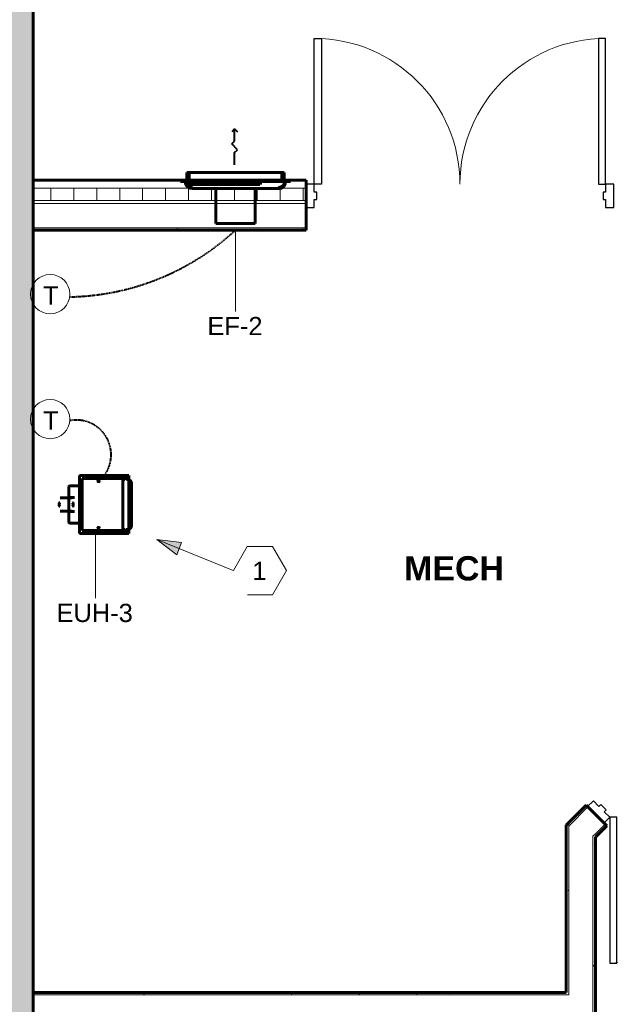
# Model space of a CAD drawing. Header units: inches. Extents: x -703 to 1762, y -443 to 551.
# Tile 9 of 15: x -166 to -20, y 91 to 334. Entities that reach past the tile are written whole.
import ezdxf

# ---------------------------------------------------------------- set-up
doc = ezdxf.new("R2010")
doc.units = ezdxf.units.IN
doc.header["$MEASUREMENT"] = 0
doc.linetypes.add('Hidden 1_16_', pattern=[0.09375, 0.0625, -0.03125])
for name, color, linetype, lineweight in [('A-ANNO-NOTE', 131, 'Continuous', 9), ('A-AREA-IDEN', 2, 'Continuous', 9), ('A-DETL', 90, 'Continuous', 9), ('A-DOOR', 31, 'Continuous', 18), ('A-DOOR-FRAM', 31, 'Continuous', 30), ('A-WALL', 113, 'Continuous', 18), ('A-WALL-PATT', 111, 'Continuous', 60), ('I-WALL', 2, 'Continuous', 18), ('L-SITE-WALL', 31, 'Continuous', 18), ('M-EQPM', 50, 'Continuous', 60), ('M-EQPM-IDEN', 50, 'Continuous', 9)]:
    doc.layers.add(name, color=color, linetype=linetype, lineweight=lineweight)
doc.styles.add('Arial', font='arial.ttf', dxfattribs={"height": 4.5})
doc.styles.add('Arial_B', font='arialbd.ttf', dxfattribs={"height": 6})
pattern_1 = [(0, (0, 0), (15.36, 3.84), [0.634, -10.886, 0.634, -10.886, -61.44]), (0, (0, 0), (15.36, 3.84), [-23.04, 0.634, -22.406, 0.634, -10.886, -26.88]), (0, (0, 0), (15.36, 3.84), [-57.6, 0.634, -7.046, 0.634, -18.566]), (120, (5.76, 1.92), (-11.005538, 11.38215), [0.634, -10.886, 0.634, -10.886, -61.44]), (120, (5.76, 1.92), (-11.005538, 11.38215), [-23.04, 0.634, -22.406, 0.634, -10.886, -26.88]), (120, (5.76, 1.92), (-11.005538, 11.38215), [-57.6, 0.634, -7.046, 0.634, -18.566]), (240, (7.68, 9.6), (-4.354462, -15.22215), [0.634, -10.886, 0.634, -10.886, -61.44]), (240, (7.68, 9.6), (-4.354462, -15.22215), [-23.04, 0.634, -22.406, 0.634, -10.886, -26.88]), (240, (7.68, 9.6), (-4.354462, -15.22215), [-57.6, 0.634, -7.046, 0.634, -18.566])]

# ---------------------------------------------------------------- blocks, each defined once
blk = doc.blocks.new('Door-Passage-Single-Flush - 36_ x 84_-579968-01_All_Mech_WORK')
at = {"layer": 'A-DOOR', "color": 50, "lineweight": 30}
for p, q in [((42.22, 29.57), (16.76, 4.11)), ((43.46, 28.33), (42.22, 29.57)), ((18, 2.87), (43.46, 28.33)), ((16.76, 4.11), (18, 2.87))]:
    blk.add_line(p, q, dxfattribs=at)
at = {"layer": 'A-DOOR', "color": 7, "lineweight": 9}
blk.add_arc((18, 2.87), 36, 45, 180, dxfattribs=at)
at = {"layer": 'A-DOOR-FRAM', "color": 50}
for p, q in [((-18, 2.87), (-20, 2.87)), ((-20, 2.87), (-20, -2.88)), ((-18, 0.94), (-18, 2.87)), ((18, 2.87), (18, 0.94)), ((20, 2.87), (18, 2.87)), ((20, -2.88), (20, 2.87)), ((-17.38, 0.94), (-18, 0.94)), ((-17.38, -0.94), (-17.38, 0.94)), ((18, 0.94), (17.37, 0.94)), ((17.37, 0.94), (17.37, -0.94)), ((-18, -2.88), (-18, -0.94)), ((-18, -0.94), (-17.38, -0.94)), ((17.37, -0.94), (18, -0.94)), ((18, -0.94), (18, -2.88)), ((-20, -2.88), (-18, -2.88)), ((18, -2.88), (20, -2.88))]:
    blk.add_line(p, q, dxfattribs=at)
blk = doc.blocks.new('Door-Exterior-Double - 72_ x 84_-481738-01_All_Mech_WORK')
at = {"layer": 'A-DOOR', "color": 50, "lineweight": 30}
for p, q in [((-36, 5.4375), (-36, 41.4375)), ((-36, 41.4375), (-34.25, 41.4375)), ((-34.25, 41.4375), (-34.25, 5.4375)), ((36, 41.4375), (34.25, 41.4375)), ((34.25, 41.4375), (34.25, 5.4375)), ((36, 5.4375), (36, 41.4375)), ((-34.25, 5.4375), (-36, 5.4375)), ((34.25, 5.4375), (36, 5.4375))]:
    blk.add_line(p, q, dxfattribs=at)
at = {"layer": 'A-DOOR', "color": 7, "lineweight": 9}
for centre, start, end in [((-36, 5.4375), 0, 90), ((36, 5.4375), 90, 180)]:
    blk.add_arc(centre, 36, start, end, dxfattribs=at)
at = {"layer": 'A-DOOR-FRAM', "color": 50}
for p, q in [((-36, 5.4375), (-38, 5.4375)), ((-38, 5.4375), (-38, -0.3125)), ((-36, 3.5), (-36, 5.4375)), ((36, 5.4375), (36, 3.5)), ((38, 5.4375), (36, 5.4375)), ((38, -0.3125), (38, 5.4375)), ((-35.375, 3.5), (-36, 3.5)), ((-35.375, 1.625), (-35.375, 3.5)), ((36, 3.5), (35.375, 3.5)), ((35.375, 3.5), (35.375, 1.625)), ((-36, -0.3125), (-36, 1.625)), ((-36, 1.625), (-35.375, 1.625)), ((35.375, 1.625), (36, 1.625)), ((36, 1.625), (36, -0.3125)), ((-38, -0.3125), (-36, -0.3125)), ((36, -0.3125), (38, -0.3125))]:
    blk.add_line(p, q, dxfattribs=at)
blk = doc.blocks.new('ANG M_I Facility_HOST_REVISED_07082024_rvt-1-01_All_Mech_WORK')
at = {"layer": 'A-WALL-PATT', "lineweight": 9}
h = blk.add_hatch(dxfattribs=at)
h.set_pattern_fill('FP_1', style=0, pattern_type=2)
h.set_pattern_definition([(50, (0, 0), (13.77135, -1.20496), [1.44, -15.84]), (355, (0, 0), (-2.66442, 14.44218), [1.152, -12.672]), (100.451, (1.148, -0.1), (11.10708, 13.23737), [1.224, -13.462]), (46.184, (0, 3.84), (20.4913, -3.17785), [2.16, -23.76]), (96.636, (1.708, 3.575), (17.9459, 18.70315), [1.836, -20.193]), (351.184, (0, 3.84), (17.9454, 18.7026), [1.728, -19.008]), (21, (1.92, 2.88), (11.46052, -7.73037), [1.44, -15.84]), (326, (1.92, 2.88), (4.67135, 13.92315), [1.152, -12.672]), (71.451, (2.875, 2.236), (16.13207, 6.19284), [1.224, -13.462]), (37.5, (0, 0), (0.233123, 6.39175), [0.634, -11.885, 0.634, -12.23, -12.72]), (37.5, (0, 0), (0.233123, 6.39175), [-25.382, 0.634, -12.086]), (7.5, (0, 0), (5.05073, 7.57304), [0.634, -6.701, 0.634, -11.597, -4.848]), (7.5, (0, 0), (5.05073, 7.57304), [-19.565, 0.634, -4.214]), (327.5, (-4.282, 0), (10.24958, -0.43289), [0.634, -4.166, 0.634, -14.342, -19.872]), (327.5, (-4.282, 0), (10.24958, -0.43289), [-19.776, 0.634, -19.238]), (317.5, (-6.202, 0), (11.19739, 1.92214), [0.634, -5.606, 0.634, -9.312, -14.112]), (317.5, (-6.202, 0), (11.19739, 1.92214), [-16.186, 0.634, -13.478])])
h.paths.add_polyline_path([(-163.06, -11.66), (-183.06, -11.66), (-183.06, 468.34), (-163.06, 468.34)])
h = blk.add_hatch(dxfattribs=at)
h.set_pattern_fill('FP_3', style=0, pattern_type=2)
h.set_pattern_definition([(0, (0, 0), (0, 5.666), []), (90, (0, 0), (-5.666, 3e-16), [])])
h.paths.add_polyline_path([(144.94, 289.34), (-19.56, 289.34), (-19.56, 292.34), (144.94, 292.34)])
h.paths.add_polyline_path([(-95.56, 289.34), (-163.06, 289.34), (-163.06, 292.34), (-95.56, 292.34)])
h = blk.add_hatch(dxfattribs=at)
h.set_pattern_fill('FP_2', style=0, pattern_type=2)
h.set_pattern_definition(pattern_1)
h.paths.add_polyline_path([(48.56, 282.59), (48.56, 281.96), (47.94, 281.96), (-19.56, 281.96), (-19.56, 282.59)])
h.paths.add_polyline_path([(-163.06, 281.96), (-163.06, 282.59), (-95.56, 282.59), (-95.56, 281.96)])
h.paths.add_polyline_path([(54.56, 282.59), (144.94, 282.59), (144.94, 281.96), (55.19, 281.96), (54.56, 281.96)])
h = blk.add_hatch(dxfattribs=at)
h.set_pattern_fill('FP_2', style=0, pattern_type=2)
h.set_pattern_definition(pattern_1)
h.paths.add_polyline_path([(-30.69, 134.77), (-30.69, 135.65), (-26.36, 139.98), (-25.92, 139.54)])
h.paths.add_polyline_path([(2.37, 167.82), (1.93, 168.26), (6.25, 172.59), (7.14, 172.59)])
h = blk.add_hatch(dxfattribs=at)
h.set_pattern_fill('FP_2', style=0, pattern_type=2)
h.set_pattern_definition(pattern_1)
h.paths.add_polyline_path([(7.05, 163.14), (6.61, 163.58), (9, 165.96), (9.88, 165.96)])
h.paths.add_polyline_path([(-24.06, 132.02), (-24.06, 132.91), (-21.67, 135.29), (-21.23, 134.85)])
h = blk.add_hatch(dxfattribs=at)
h.set_pattern_fill('FP_2', style=0, pattern_type=2)
h.set_pattern_definition(pattern_1)
h.paths.add_polyline_path([(-31.31, 85.09), (-30.69, 85.09), (-30.69, 56.71), (-31.31, 56.71), (-31.31, 84.46)])
h.paths.add_polyline_path([(-30.69, 16.71), (-30.69, 12.71), (-31.31, 12.71), (-31.31, 16.71)])
h.paths.add_polyline_path([(-31.31, 93.09), (-31.31, 93.71), (-31.31, 135.03), (-30.69, 135.65), (-30.69, 134.77), (-30.69, 93.09)])
h = blk.add_hatch(dxfattribs=at)
h.set_pattern_fill('FP_2', style=0, pattern_type=2)
h.set_pattern_definition(pattern_1)
h.paths.add_polyline_path([(-24.06, 12.71), (-24.69, 12.71), (-24.69, 16.71), (-24.06, 16.71)])
h.paths.add_polyline_path([(-24.69, 132.28), (-24.06, 132.91), (-24.06, 132.02), (-24.06, 56.71), (-24.69, 56.71)])
h = blk.add_hatch(dxfattribs=at)
h.set_pattern_fill('FP_2', style=0, pattern_type=2)
h.set_pattern_definition(pattern_1)
h.paths.add_polyline_path([(-31.31, 93.09), (-163.06, 93.09), (-163.06, 93.71), (-31.31, 93.71)])
at = {"layer": 'A-WALL', "color": 250, "lineweight": 60}
for p, q in [((-95.56, 294.34), (-163.06, 294.34)), ((-163.06, 294.34), (-163.06, 281.96)), ((-95.56, 281.96), (-95.56, 294.34)), ((-163.06, 281.96), (-95.56, 281.96))]:
    blk.add_line(p, q, dxfattribs=at)
at = {"layer": 'A-WALL', "color": 10}
for p, q in [((-163.06, 294.34), (-163.06, 294.34)), ((-95.56, 294.34), (-95.56, 294.34)), ((-95.56, 292.34), (-163.06, 292.34)), ((-95.56, 289.34), (-163.06, 289.34)), ((-95.56, 288.59), (-163.06, 288.59)), ((-95.56, 282.59), (-163.06, 282.59)), ((-163.06, 281.96), (-163.06, 281.96)), ((-95.56, 281.96), (-95.56, 281.96)), ((-30.69, 135.65), (-30.69, 134.77)), ((-30.69, 134.77), (-30.69, 93.09)), ((-21.67, 135.29), (-24.06, 132.91)), ((-24.69, 132.28), (-24.06, 132.91)), ((-24.69, 132.28), (-24.69, 56.71)), ((-31.31, 93.09), (-163.06, 93.09)), ((-31.31, 93.09), (-30.69, 93.09))]:
    blk.add_line(p, q, dxfattribs=at)
at = {"layer": 'I-WALL', "color": 250, "lineweight": 60}
for p, q in [((-26.36, 139.98), (-31.31, 135.03)), ((-24.06, 137.68), (-26.36, 139.98)), ((-21.23, 134.85), (-24.06, 137.68)), ((-31.31, 135.03), (-31.31, 93.71)), ((-24.06, 132.02), (-21.23, 134.85)), ((-24.06, 56.71), (-24.06, 132.02)), ((-31.31, 93.71), (-163.06, 93.71)), ((-163.06, 93.71), (-163.06, 85.09))]:
    blk.add_line(p, q, dxfattribs=at)
at = {"layer": 'I-WALL', "color": 10}
for p, q in [((-30.69, 134.77), (-25.92, 139.54)), ((-26.36, 139.98), (-26.36, 139.98)), ((-31.31, 135.03), (-31.31, 135.03)), ((-30.69, 134.77), (-30.69, 135.65)), ((-21.23, 134.85), (-21.23, 134.85)), ((-24.06, 132.02), (-24.06, 132.02)), ((-163.06, 93.71), (-163.06, 93.71)), ((-31.31, 93.71), (-31.31, 93.71))]:
    blk.add_line(p, q, dxfattribs=at)
at = {"layer": 'L-SITE-WALL', "color": 250, "lineweight": 60}
blk.add_line((-163.06, -11.66), (-163.06, 468.34), dxfattribs=at)
at = {"layer": 'A-DOOR', "color": 10, "lineweight": 18}
blk.add_blockref('Door-Exterior-Double - 72_ x 84_-481738-01_All_Mech_WORK', (-57.56, 287.9), dxfattribs=at)
at = {"layer": 'A-DOOR', "color": 10, "lineweight": 18, "rotation": 225}
blk.add_blockref('Door-Passage-Single-Flush - 36_ x 84_-579968-01_All_Mech_WORK', (-9.83, 151.73), dxfattribs=at)
blk = doc.blocks.new('Fan-Exhaust-CaptiveAire-Axial_Wall_Mounted_wShutter - PRSM24-2901372-01_All_Mech_WORK')
at = {"layer": 'M-EQPM'}
for p, q in [((-125.04, 296.25), (-125.04, 296.25)), ((-125.04, 296.25), (-101.04, 296.25)), ((-101.04, 296.25), (-125.04, 296.25)), ((-125.04, 294.25), (-125.04, 296.25)), ((-125.04, 296.25), (-125.04, 294.25)), ((-124.48, 296.25), (-101.61, 296.25)), ((-101.61, 296.25), (-124.48, 296.25)), ((-124.48, 296.25), (-124.48, 296.25)), ((-124.48, 294.25), (-124.48, 296.25)), ((-124.48, 296.25), (-124.48, 294.25)), ((-101.61, 296.25), (-101.61, 296.25)), ((-101.61, 296.25), (-101.61, 294.25)), ((-101.61, 296.25), (-101.61, 294.25)), ((-101.04, 296.25), (-101.04, 296.25)), ((-101.04, 296.25), (-101.04, 294.25)), ((-101.04, 296.25), (-101.04, 294.25)), ((-126.61, 294.25), (-126.61, 294.25)), ((-126.61, 294.25), (-99.48, 294.25)), ((-99.48, 294.25), (-126.61, 294.25)), ((-126.61, 294), (-126.61, 294.25)), ((-126.61, 294.25), (-126.61, 294)), ((-126.61, 294), (-99.48, 294)), ((-99.48, 294), (-126.61, 294)), ((-126.61, 294), (-126.61, 294)), ((-126.23, 294.25), (-126.23, 294)), ((-126.23, 294.25), (-126.23, 294)), ((-126.04, 294.25), (-126.04, 294.25)), ((-126.04, 294.25), (-126.04, 294.25)), ((-126.04, 294.25), (-126.04, 294.25)), ((-126.04, 294.25), (-126.04, 294.25)), ((-126.04, 294), (-126.04, 294)), ((-126.04, 294), (-126.04, 294)), ((-126.04, 294), (-126.04, 294)), ((-126.04, 294), (-126.04, 294)), ((-125.86, 294), (-125.86, 294.25)), ((-125.86, 294), (-125.86, 294.25)), ((-100.65, 294), (-125.44, 294)), ((-125.44, 294), (-100.65, 294)), ((-125.19, 294), (-100.9, 294)), ((-100.9, 294), (-125.19, 294)), ((-125.17, 294.25), (-125.17, 294)), ((-125.04, 294.25), (-101.04, 294.25)), ((-101.04, 294.25), (-125.04, 294.25)), ((-125.04, 294.25), (-125.04, 294.25)), ((-125.04, 293.75), (-114.54, 293.75)), ((-114.54, 293.75), (-125.04, 293.75)), ((-125.04, 293.25), (-125.04, 293.75)), ((-125.04, 293.25), (-114.54, 293.25)), ((-114.54, 293.25), (-125.04, 293.25)), ((-124.48, 294.25), (-124.48, 294.25)), ((-124.48, 294.25), (-101.61, 294.25)), ((-101.61, 294.25), (-124.48, 294.25)), ((-123.23, 294.25), (-123.23, 294)), ((-123.23, 294.25), (-123.23, 294)), ((-123.04, 294.25), (-123.04, 294.25)), ((-123.04, 294.25), (-123.04, 294.25)), ((-123.04, 294.25), (-123.04, 294.25)), ((-123.04, 294.25), (-123.04, 294.25)), ((-123.04, 294), (-123.04, 294)), ((-123.04, 294), (-123.04, 294)), ((-123.04, 294), (-123.04, 294)), ((-123.04, 294), (-123.04, 294)), ((-122.86, 294), (-122.86, 294.25)), ((-122.86, 294), (-122.86, 294.25)), ((-117.89, 292.25), (-117.89, 283.62)), ((-108.19, 292.25), (-117.89, 292.25)), ((-117.89, 292.25), (-108.19, 292.25)), ((-116.04, 294), (-116.04, 293)), ((-116.04, 293.75), (-116.04, 293.25)), ((-114.54, 293.75), (-107.04, 293.75)), ((-110.04, 293.75), (-114.54, 293.75)), ((-114.54, 293.25), (-114.54, 293.75)), ((-107.04, 293.75), (-114.54, 293.75)), ((-114.54, 293.75), (-110.04, 293.75)), ((-114.54, 293.75), (-114.54, 293.25)), ((-114.54, 293.75), (-114.54, 293.75)), ((-114.54, 293.75), (-114.54, 293.25)), ((-114.54, 293.75), (-114.54, 293.25)), ((-114.54, 293.25), (-110.04, 293.25)), ((-107.04, 293.25), (-114.54, 293.25)), ((-110.04, 293.25), (-114.54, 293.25)), ((-114.54, 293.25), (-107.04, 293.25)), ((-114.54, 293.25), (-114.54, 293.25)), ((-113.04, 294.25), (-113.04, 294.25)), ((-113.04, 294.25), (-113.04, 294.25)), ((-113.04, 294), (-113.04, 294)), ((-113.04, 294), (-113.04, 294)), ((-113.04, 294), (-113.04, 294)), ((-113.04, 294), (-113.04, 294)), ((-113.04, 293), (-113.04, 293)), ((-113.04, 293), (-113.04, 293)), ((-110.04, 293), (-110.04, 294)), ((-107.04, 293.75), (-110.04, 293.75)), ((-110.04, 293.75), (-110.04, 293.25)), ((-110.04, 293.25), (-110.04, 293.75)), ((-110.04, 293.75), (-107.04, 293.75)), ((-110.04, 293.75), (-110.04, 293.25)), ((-110.04, 293.25), (-107.04, 293.25)), ((-107.04, 293.25), (-110.04, 293.25)), ((-108.19, 283.62), (-108.19, 292.25)), ((-107.04, 293.75), (-107.04, 293.25)), ((-107.04, 293.25), (-107.04, 293.75)), ((-106.83, 293.25), (-106.83, 293.75)), ((-106.83, 293.25), (-106.83, 293.75)), ((-103.23, 294.25), (-103.23, 294)), ((-103.23, 294.25), (-103.23, 294)), ((-103.04, 294.25), (-103.04, 294.25)), ((-103.04, 294.25), (-103.04, 294.25)), ((-103.04, 294.25), (-103.04, 294.25)), ((-103.04, 294.25), (-103.04, 294.25)), ((-103.04, 294), (-103.04, 294)), ((-103.04, 294), (-103.04, 294)), ((-103.04, 294), (-103.04, 294)), ((-103.04, 294), (-103.04, 294)), ((-102.86, 294), (-102.86, 294.25)), ((-102.86, 294), (-102.86, 294.25)), ((-101.61, 294.25), (-101.61, 294.25)), ((-101.04, 294.25), (-101.04, 294.25)), ((-100.92, 294), (-100.92, 294.25)), ((-100.23, 294.25), (-100.23, 294)), ((-100.23, 294.25), (-100.23, 294)), ((-100.04, 294.25), (-100.04, 294.25)), ((-100.04, 294.25), (-100.04, 294.25)), ((-100.04, 294.25), (-100.04, 294.25)), ((-100.04, 294.25), (-100.04, 294.25)), ((-100.04, 294), (-100.04, 294)), ((-100.04, 294), (-100.04, 294)), ((-100.04, 294), (-100.04, 294)), ((-100.04, 294), (-100.04, 294)), ((-99.86, 294), (-99.86, 294.25)), ((-99.86, 294), (-99.86, 294.25)), ((-99.48, 294.25), (-99.48, 294.25)), ((-99.48, 294.25), (-99.48, 294)), ((-99.48, 294.25), (-99.48, 294)), ((-99.48, 294), (-99.48, 294)), ((-108.19, 283.62), (-117.89, 283.62)), ((-117.89, 283.62), (-108.19, 283.62))]:
    blk.add_line(p, q, dxfattribs=at)
at = {"layer": 'M-EQPM', "flags": 128}
for points in [[(-123.69, 292.25), (-124.25, 292.34), (-124.75, 292.61), (-125.14, 293.03), (-125.38, 293.55), (-125.44, 294)], [(-125.19, 294), (-125.1, 293.48), (-124.83, 293.03), (-124.42, 292.69), (-123.92, 292.52), (-123.69, 292.5)], [(-123.69, 292.25), (-123.6, 292.25), (-123.32, 292.25), (-122.86, 292.25), (-122.22, 292.25), (-121.43, 292.25), (-120.49, 292.25), (-119.42, 292.25), (-118.23, 292.25), (-116.96, 292.25), (-115.61, 292.25), (-114.22, 292.25), (-112.81, 292.25), (-111.41, 292.25), (-110.03, 292.25), (-108.7, 292.25), (-107.45, 292.25), (-106.31, 292.25), (-105.27, 292.25), (-104.38, 292.25), (-103.64, 292.25), (-103.06, 292.25), (-102.66, 292.25), (-102.44, 292.25), (-102.4, 292.25)], [(-102.4, 292.25), (-102.49, 292.25), (-102.77, 292.25), (-103.23, 292.25), (-103.86, 292.25), (-104.66, 292.25), (-105.6, 292.25), (-106.67, 292.25), (-107.85, 292.25), (-109.13, 292.25), (-110.47, 292.25), (-111.86, 292.25), (-113.27, 292.25), (-114.68, 292.25), (-116.06, 292.25), (-117.38, 292.25), (-118.63, 292.25), (-119.78, 292.25), (-120.81, 292.25), (-121.71, 292.25), (-122.45, 292.25), (-123.03, 292.25), (-123.43, 292.25), (-123.65, 292.25), (-123.69, 292.25)], [(-100.65, 294), (-100.74, 293.44), (-101.01, 292.93), (-101.43, 292.54), (-101.94, 292.31), (-102.4, 292.25)], [(-102.4, 292.5), (-101.88, 292.59), (-101.42, 292.86), (-101.09, 293.27), (-100.92, 293.77), (-100.9, 294)]]:
    blk.add_lwpolyline(points, dxfattribs=at)
blk = doc.blocks.new('Modine-Horizontal_Unit_Heater-HER-All_Models - HER  30-50-2912695-01_All_Mech_WORK')
at = {"layer": 'M-EQPM'}
for p, q in [((2.79, 2.59), (2.8, 2.59)), ((5.48, 4.73), (5.48, 1.8)), ((7.13, 4.73), (7.13, 4.73)), ((7.13, 4.73), (7.13, 4.73)), ((7.13, 4.73), (7.13, 4.73)), ((7.13, 4.73), (7.13, 4.73)), ((7.13, 2.59), (7.13, 2.59)), ((7.13, 2.59), (7.13, 2.59)), ((7.13, 2.59), (7.13, 2.59)), ((7.13, 2.59), (7.13, 2.59)), ((8.78, 1.8), (8.78, 4.73)), ((11.45, 2.59), (11.46, 2.59)), ((2.51, 2.3), (2.51, 0)), ((5.39, 2.29), (5.39, 1.19)), ((6.97, 1.55), (6.97, 1.19)), ((7.13, 1.8), (7.13, 1.8)), ((7.13, 1.8), (7.13, 1.8)), ((7.13, 1.8), (7.13, 1.8)), ((7.13, 1.8), (7.13, 1.8)), ((7.13, 1.55), (7.13, 1.55)), ((7.13, 1.55), (7.13, 1.55)), ((7.13, 1.19), (7.13, 1.19)), ((7.13, 1.19), (7.13, 1.19)), ((7.13, 1.19), (7.13, 1.19)), ((7.13, 1.19), (7.13, 1.19)), ((7.29, 1.19), (7.29, 1.55)), ((8.86, 1.19), (8.86, 2.29)), ((11.74, 0), (11.74, 2.3)), ((14.25, 0), (0, 0)), ((0, 0), (0, -12.25)), ((0, -12.25), (0, 0)), ((0, 0), (14.25, 0)), ((0, 0), (0, 0)), ((13.55, -0.7), (0.7, -0.7)), ((0.7, -0.7), (0.7, -0.7)), ((0.7, -0.7), (13.55, -0.7)), ((0.7, -12.25), (0.7, -0.7)), ((0.7, -12.25), (0.7, -0.7)), ((2.63, 0), (2.63, -0.25)), ((2.63, 0), (3.99, 0)), ((3.99, 0), (2.63, 0)), ((2.63, -0.25), (3.99, -0.25)), ((3.99, -0.25), (2.63, -0.25)), ((3.99, -0.25), (3.99, 0)), ((7.13, 0), (7.13, 0)), ((7.13, 0), (7.13, 0)), ((11.52, 0), (11.52, -0.25)), ((11.52, 0), (12.39, 0)), ((12.39, 0), (11.52, 0)), ((11.52, -0.25), (12.39, -0.25)), ((12.39, -0.25), (11.52, -0.25)), ((12.39, -0.25), (12.39, 0)), ((12.77, 0), (12.77, -0.25)), ((12.77, 0), (13.41, 0)), ((13.41, 0), (12.77, 0)), ((12.77, -0.25), (13.41, -0.25)), ((13.41, -0.25), (12.77, -0.25)), ((13.41, -0.25), (13.41, 0)), ((13.55, -0.7), (13.55, -0.7)), ((13.55, -0.7), (13.55, -12.25)), ((13.55, -12.25), (13.55, -0.7)), ((14.25, -12.25), (14.25, 0)), ((14.25, 0), (14.25, -12.25)), ((14.25, 0), (14.25, 0)), ((0.31, -11.34), (0.31, -11.6)), ((0.31, -11.6), (0.31, -11.34)), ((0.31, -11.34), (0.31, -11.34)), ((0.99, -11.34), (0.31, -11.34)), ((0.31, -11.34), (0.99, -11.34)), ((0.31, -11.34), (0.31, -11.6)), ((0.31, -11.6), (0.31, -11.34)), ((0.31, -11.34), (0.31, -11.34)), ((0.99, -11.34), (0.31, -11.34)), ((0.31, -11.34), (0.99, -11.34)), ((0.31, -11.34), (0.31, -11.6)), ((0.31, -11.6), (0.31, -11.34)), ((0.31, -11.34), (0.31, -11.34)), ((0.99, -11.34), (0.31, -11.34)), ((0.31, -11.34), (0.99, -11.34)), ((0.31, -11.34), (0.31, -11.6)), ((0.31, -11.6), (0.31, -11.34)), ((0.31, -11.34), (0.31, -11.34)), ((0.99, -11.34), (0.31, -11.34)), ((0.31, -11.34), (0.99, -11.34)), ((0.31, -11.6), (0.31, -11.6)), ((0.31, -11.6), (0.99, -11.6)), ((0.99, -11.6), (0.31, -11.6)), ((0.31, -11.6), (0.31, -11.6)), ((0.31, -11.6), (0.99, -11.6)), ((0.99, -11.6), (0.31, -11.6)), ((0.31, -11.6), (0.31, -11.6)), ((0.31, -11.6), (0.99, -11.6)), ((0.99, -11.6), (0.31, -11.6)), ((0.31, -11.6), (0.31, -11.6)), ((0.31, -11.6), (0.99, -11.6)), ((0.99, -11.6), (0.31, -11.6)), ((0.99, -10.72), (0.99, -10.71)), ((0.99, -10.71), (13.27, -10.71)), ((0.99, -10.71), (0.99, -11.23)), ((0.99, -10.72), (0.99, -10.71)), ((0.99, -10.71), (13.27, -10.71)), ((0.99, -10.71), (0.99, -11.23)), ((0.99, -10.72), (0.99, -10.71)), ((0.99, -10.71), (13.27, -10.71)), ((0.99, -10.71), (0.99, -11.23)), ((0.99, -10.72), (0.99, -10.71)), ((0.99, -10.71), (13.27, -10.71)), ((0.99, -10.71), (0.99, -11.23)), ((0.99, -11.23), (0.99, -10.72)), ((0.99, -10.72), (13.27, -10.72)), ((0.99, -11.23), (0.99, -10.72)), ((0.99, -10.72), (13.27, -10.72)), ((0.99, -11.23), (0.99, -10.72)), ((0.99, -10.72), (13.27, -10.72)), ((0.99, -11.23), (0.99, -10.72)), ((0.99, -10.72), (13.27, -10.72)), ((0.99, -11.23), (0.99, -11.34)), ((0.99, -11.34), (0.99, -11.23)), ((0.99, -11.23), (0.99, -11.34)), ((0.99, -11.34), (0.99, -11.23)), ((0.99, -11.23), (0.99, -11.34)), ((0.99, -11.34), (0.99, -11.23)), ((0.99, -11.23), (0.99, -11.34)), ((0.99, -11.34), (0.99, -11.23)), ((0.99, -11.34), (0.99, -11.34)), ((0.99, -11.34), (0.99, -11.34)), ((0.99, -11.34), (0.99, -11.34)), ((0.99, -11.34), (0.99, -11.34)), ((0.99, -11.6), (0.99, -11.71)), ((0.99, -11.71), (0.99, -11.6)), ((0.99, -11.6), (0.99, -11.6)), ((0.99, -11.6), (0.99, -11.71)), ((0.99, -11.71), (0.99, -11.6)), ((0.99, -11.6), (0.99, -11.6)), ((0.99, -11.6), (0.99, -11.71)), ((0.99, -11.71), (0.99, -11.6)), ((0.99, -11.6), (0.99, -11.6)), ((0.99, -11.6), (0.99, -11.71)), ((0.99, -11.71), (0.99, -11.6)), ((0.99, -11.6), (0.99, -11.6)), ((0.99, -11.71), (0.99, -11.91)), ((0.99, -11.91), (0.99, -11.71)), ((0.99, -11.71), (0.99, -11.91)), ((0.99, -11.91), (0.99, -11.71)), ((0.99, -11.71), (0.99, -11.91)), ((0.99, -11.91), (0.99, -11.71)), ((0.99, -11.71), (0.99, -11.91)), ((0.99, -11.91), (0.99, -11.71)), ((13.27, -10.71), (13.27, -10.72)), ((13.27, -11.23), (13.27, -10.71)), ((13.27, -10.71), (13.27, -10.72)), ((13.27, -11.23), (13.27, -10.71)), ((13.27, -10.71), (13.27, -10.72)), ((13.27, -11.23), (13.27, -10.71)), ((13.27, -10.71), (13.27, -10.72)), ((13.27, -11.23), (13.27, -10.71)), ((13.27, -10.72), (13.27, -11.23)), ((13.27, -10.72), (13.27, -11.23)), ((13.27, -10.72), (13.27, -11.23)), ((13.27, -10.72), (13.27, -11.23)), ((13.27, -11.27), (13.27, -11.23)), ((13.27, -11.23), (13.27, -11.27)), ((13.27, -11.27), (13.27, -11.23)), ((13.27, -11.23), (13.27, -11.27)), ((13.27, -11.27), (13.27, -11.23)), ((13.27, -11.23), (13.27, -11.27)), ((13.27, -11.27), (13.27, -11.23)), ((13.27, -11.23), (13.27, -11.27)), ((13.52, -11.37), (13.27, -11.27)), ((13.27, -11.27), (13.52, -11.37)), ((13.27, -11.27), (13.27, -11.27)), ((13.52, -11.37), (13.27, -11.27)), ((13.27, -11.27), (13.52, -11.37)), ((13.27, -11.27), (13.27, -11.27)), ((13.52, -11.37), (13.27, -11.27)), ((13.27, -11.27), (13.52, -11.37)), ((13.27, -11.27), (13.27, -11.27)), ((13.52, -11.37), (13.27, -11.27)), ((13.27, -11.27), (13.52, -11.37)), ((13.27, -11.27), (13.27, -11.27)), ((13.27, -11.67), (13.52, -11.57)), ((13.52, -11.57), (13.27, -11.67)), ((13.27, -11.67), (13.52, -11.57)), ((13.52, -11.57), (13.27, -11.67)), ((13.27, -11.67), (13.52, -11.57)), ((13.52, -11.57), (13.27, -11.67)), ((13.27, -11.67), (13.52, -11.57)), ((13.52, -11.57), (13.27, -11.67)), ((13.27, -11.71), (13.27, -11.67)), ((13.27, -11.67), (13.27, -11.71)), ((13.27, -11.67), (13.27, -11.67)), ((13.27, -11.71), (13.27, -11.67)), ((13.27, -11.67), (13.27, -11.71)), ((13.27, -11.67), (13.27, -11.67)), ((13.27, -11.71), (13.27, -11.67)), ((13.27, -11.67), (13.27, -11.71)), ((13.27, -11.67), (13.27, -11.67)), ((13.27, -11.71), (13.27, -11.67)), ((13.27, -11.67), (13.27, -11.71)), ((13.27, -11.67), (13.27, -11.67)), ((13.27, -11.91), (13.27, -11.71)), ((13.27, -11.71), (13.27, -11.91)), ((13.27, -11.91), (13.27, -11.71)), ((13.27, -11.71), (13.27, -11.91)), ((13.27, -11.91), (13.27, -11.71)), ((13.27, -11.71), (13.27, -11.91)), ((13.27, -11.91), (13.27, -11.71)), ((13.27, -11.71), (13.27, -11.91)), ((13.52, -11.37), (13.52, -11.57)), ((13.52, -11.57), (13.52, -11.37)), ((13.52, -11.37), (13.52, -11.37)), ((13.52, -11.37), (13.52, -11.57)), ((13.52, -11.57), (13.52, -11.37)), ((13.52, -11.37), (13.52, -11.37)), ((13.52, -11.37), (13.52, -11.57)), ((13.52, -11.57), (13.52, -11.37)), ((13.52, -11.37), (13.52, -11.37)), ((13.52, -11.37), (13.52, -11.57)), ((13.52, -11.57), (13.52, -11.37)), ((13.52, -11.37), (13.52, -11.37)), ((13.52, -11.57), (13.52, -11.57)), ((13.52, -11.57), (13.52, -11.57)), ((13.52, -11.57), (13.52, -11.57)), ((13.52, -11.57), (13.52, -11.57)), ((0, -12.25), (14.25, -12.25)), ((14.25, -12.25), (0, -12.25)), ((0, -12.25), (0, -12.25)), ((0.7, -12.25), (13.55, -12.25)), ((13.55, -12.25), (0.7, -12.25)), ((0.7, -12.25), (0.7, -12.25)), ((1.99, -12.91), (1.99, -12.92)), ((1.99, -12.92), (1.99, -12.91)), ((1.99, -12.91), (12.27, -12.91)), ((1.99, -12.91), (1.99, -12.91)), ((1.99, -12.91), (1.99, -12.92)), ((1.99, -12.92), (1.99, -12.91)), ((1.99, -12.91), (12.27, -12.91)), ((1.99, -12.91), (1.99, -12.91)), ((1.99, -12.91), (1.99, -12.92)), ((1.99, -12.92), (1.99, -12.91)), ((1.99, -12.91), (12.27, -12.91)), ((1.99, -12.91), (1.99, -12.91)), ((1.99, -12.91), (1.99, -12.92)), ((1.99, -12.92), (1.99, -12.91)), ((1.99, -12.91), (12.27, -12.91)), ((1.99, -12.91), (1.99, -12.91)), ((1.99, -12.92), (12.27, -12.92)), ((1.99, -12.92), (12.27, -12.92)), ((1.99, -12.92), (12.27, -12.92)), ((1.99, -12.92), (12.27, -12.92)), ((12.27, -12.92), (12.27, -12.91)), ((12.27, -12.91), (12.27, -12.92)), ((12.27, -12.91), (12.27, -12.91)), ((12.27, -12.92), (12.27, -12.91)), ((12.27, -12.91), (12.27, -12.92)), ((12.27, -12.91), (12.27, -12.91)), ((12.27, -12.92), (12.27, -12.91)), ((12.27, -12.91), (12.27, -12.92)), ((12.27, -12.91), (12.27, -12.91)), ((12.27, -12.92), (12.27, -12.91)), ((12.27, -12.91), (12.27, -12.92)), ((12.27, -12.91), (12.27, -12.91)), ((13.55, -12.25), (13.55, -12.25)), ((14.25, -12.25), (14.25, -12.25))]:
    blk.add_line(p, q, dxfattribs=at)
at = {"layer": 'M-EQPM', "flags": 128}
for points in [[(6.62, 4.73), (6.75, 4.93), (6.93, 4.98)], [(6.93, 4.98), (7.01, 4.98), (7.13, 4.98)], [(7.13, 4.98), (6.96, 4.98), (6.93, 4.98)], [(7.32, 4.98), (7.24, 4.98), (7.13, 4.98)], [(7.13, 4.98), (7.29, 4.98), (7.32, 4.98)], [(7.32, 4.98), (7.54, 4.89), (7.63, 4.73)], [(2.51, 2.3), (2.6, 2.51), (2.79, 2.59)], [(2.79, 2.59), (2.89, 2.59), (3.16, 2.59), (3.61, 2.59), (4.21, 2.59), (4.93, 2.59), (5.75, 2.59), (6.63, 2.59), (7.13, 2.59)], [(7.13, 2.59), (6.23, 2.59), (5.37, 2.59), (4.59, 2.59), (3.92, 2.59), (3.39, 2.59), (3.02, 2.59), (2.82, 2.59), (2.79, 2.59)], [(5.14, 2.59), (5.33, 2.46), (5.39, 2.29)], [(11.46, 2.59), (11.36, 2.59), (11.09, 2.59), (10.64, 2.59), (10.04, 2.59), (9.32, 2.59), (8.5, 2.59), (7.62, 2.59), (7.13, 2.59)], [(7.13, 2.59), (8.02, 2.59), (8.88, 2.59), (9.66, 2.59), (10.33, 2.59), (10.86, 2.59), (11.23, 2.59), (11.43, 2.59), (11.46, 2.59)], [(8.86, 2.29), (8.95, 2.5), (9.11, 2.59)], [(11.46, 2.59), (11.66, 2.5), (11.74, 2.3)], [(6.93, 1.55), (6.71, 1.64), (6.62, 1.8)], [(6.93, 1.55), (7.01, 1.55), (7.13, 1.55)], [(7.13, 1.55), (6.96, 1.55), (6.93, 1.55)], [(7.33, 1.55), (7.24, 1.55), (7.13, 1.55)], [(7.13, 1.55), (7.29, 1.55), (7.33, 1.55)], [(7.63, 1.8), (7.5, 1.6), (7.33, 1.55)]]:
    blk.add_lwpolyline(points, dxfattribs=at)
at = {"layer": 'M-EQPM'}
for centre, radius, start, end in [((1.31, -4.75), 0.188, 90, 270), ((1.31, -4.75), 0.187, 90, 270), ((1.31, -4.75), 0.188, 270, 90), ((1.31, -4.75), 0.187, 270, 90), ((12.94, -4.75), 0.188, 90, 270), ((12.94, -4.75), 0.187, 90, 270), ((12.94, -4.75), 0.188, 270, 90), ((12.94, -4.75), 0.188, 270, 90)]:
    blk.add_arc(centre, radius, start, end, dxfattribs=at)
for points, knots in [([(0.99, -11.91), (0.99, -11.99), (1, -12.14), (1.1, -12.42), (1.28, -12.64), (1.46, -12.76), (1.53, -12.8), (1.58, -12.82), (1.65, -12.85), (1.73, -12.88), (1.84, -12.9), (1.93, -12.91), (1.99, -12.91)], [0, 0, 0, 0, 0.142857, 0.285714, 0.571429, 0.678571, 0.705357, 0.732143, 0.785714, 0.839286, 0.892857, 1, 1, 1, 1]), ([(1.99, -12.91), (1.91, -12.91), (1.79, -12.89), (1.65, -12.85), (1.51, -12.79), (1.35, -12.69), (1.17, -12.51), (1.05, -12.3), (1, -12.08), (0.99, -11.97), (0.99, -11.91)], [0, 0, 0, 0, 0.142857, 0.214286, 0.285714, 0.428571, 0.571429, 0.785714, 0.892857, 1, 1, 1, 1]), ([(0.99, -11.91), (0.99, -11.99), (1, -12.14), (1.1, -12.42), (1.28, -12.64), (1.46, -12.76), (1.53, -12.8), (1.58, -12.82), (1.65, -12.85), (1.73, -12.88), (1.84, -12.9), (1.93, -12.91), (1.99, -12.91)], [0, 0, 0, 0, 0.142857, 0.285714, 0.571429, 0.678571, 0.705357, 0.732143, 0.785714, 0.839286, 0.892857, 1, 1, 1, 1]), ([(1.99, -12.91), (1.91, -12.91), (1.79, -12.89), (1.65, -12.85), (1.51, -12.79), (1.35, -12.69), (1.17, -12.51), (1.05, -12.3), (1, -12.08), (0.99, -11.97), (0.99, -11.91)], [0, 0, 0, 0, 0.142857, 0.214286, 0.285714, 0.428571, 0.571429, 0.785714, 0.892857, 1, 1, 1, 1]), ([(0.99, -11.91), (0.99, -11.99), (1, -12.14), (1.1, -12.42), (1.28, -12.64), (1.46, -12.76), (1.53, -12.8), (1.58, -12.82), (1.65, -12.85), (1.73, -12.88), (1.84, -12.9), (1.93, -12.91), (1.99, -12.91)], [0, 0, 0, 0, 0.142857, 0.285714, 0.571429, 0.678571, 0.705357, 0.732143, 0.785714, 0.839286, 0.892857, 1, 1, 1, 1]), ([(1.99, -12.91), (1.91, -12.91), (1.79, -12.89), (1.65, -12.85), (1.51, -12.79), (1.35, -12.69), (1.17, -12.51), (1.05, -12.3), (1, -12.08), (0.99, -11.97), (0.99, -11.91)], [0, 0, 0, 0, 0.142857, 0.214286, 0.285714, 0.428571, 0.571429, 0.785714, 0.892857, 1, 1, 1, 1]), ([(0.99, -11.91), (0.99, -11.99), (1, -12.14), (1.1, -12.42), (1.28, -12.64), (1.46, -12.76), (1.53, -12.8), (1.58, -12.82), (1.65, -12.85), (1.73, -12.88), (1.84, -12.9), (1.93, -12.91), (1.99, -12.91)], [0, 0, 0, 0, 0.142857, 0.285714, 0.571429, 0.678571, 0.705357, 0.732143, 0.785714, 0.839286, 0.892857, 1, 1, 1, 1]), ([(1.99, -12.91), (1.91, -12.91), (1.79, -12.89), (1.65, -12.85), (1.51, -12.79), (1.35, -12.69), (1.17, -12.51), (1.05, -12.3), (1, -12.08), (0.99, -11.97), (0.99, -11.91)], [0, 0, 0, 0, 0.142857, 0.214286, 0.285714, 0.428571, 0.571429, 0.785714, 0.892857, 1, 1, 1, 1]), ([(12.27, -12.91), (12.34, -12.91), (12.46, -12.89), (12.6, -12.85), (12.74, -12.79), (12.9, -12.69), (13.08, -12.51), (13.23, -12.25), (13.26, -12.02), (13.27, -11.91)], [0, 0, 0, 0, 0.142857, 0.214286, 0.285714, 0.428571, 0.571429, 0.785714, 1, 1, 1, 1]), ([(13.27, -11.91), (13.26, -11.99), (13.25, -12.14), (13.15, -12.42), (12.97, -12.64), (12.79, -12.76), (12.72, -12.8), (12.67, -12.82), (12.6, -12.85), (12.52, -12.88), (12.41, -12.9), (12.32, -12.91), (12.27, -12.91)], [0, 0, 0, 0, 0.142857, 0.285714, 0.571429, 0.678571, 0.705357, 0.732143, 0.785714, 0.839286, 0.892857, 1, 1, 1, 1]), ([(12.27, -12.91), (12.34, -12.91), (12.46, -12.89), (12.6, -12.85), (12.74, -12.79), (12.9, -12.69), (13.08, -12.51), (13.23, -12.25), (13.26, -12.02), (13.27, -11.91)], [0, 0, 0, 0, 0.142857, 0.214286, 0.285714, 0.428571, 0.571429, 0.785714, 1, 1, 1, 1]), ([(13.27, -11.91), (13.26, -11.99), (13.25, -12.14), (13.15, -12.42), (12.97, -12.64), (12.79, -12.76), (12.72, -12.8), (12.67, -12.82), (12.6, -12.85), (12.52, -12.88), (12.41, -12.9), (12.32, -12.91), (12.27, -12.91)], [0, 0, 0, 0, 0.142857, 0.285714, 0.571429, 0.678571, 0.705357, 0.732143, 0.785714, 0.839286, 0.892857, 1, 1, 1, 1]), ([(12.27, -12.91), (12.34, -12.91), (12.46, -12.89), (12.6, -12.85), (12.74, -12.79), (12.9, -12.69), (13.08, -12.51), (13.23, -12.25), (13.26, -12.02), (13.27, -11.91)], [0, 0, 0, 0, 0.142857, 0.214286, 0.285714, 0.428571, 0.571429, 0.785714, 1, 1, 1, 1]), ([(13.27, -11.91), (13.26, -11.99), (13.25, -12.14), (13.15, -12.42), (12.97, -12.64), (12.79, -12.76), (12.72, -12.8), (12.67, -12.82), (12.6, -12.85), (12.52, -12.88), (12.41, -12.9), (12.32, -12.91), (12.27, -12.91)], [0, 0, 0, 0, 0.142857, 0.285714, 0.571429, 0.678571, 0.705357, 0.732143, 0.785714, 0.839286, 0.892857, 1, 1, 1, 1]), ([(12.27, -12.91), (12.34, -12.91), (12.46, -12.89), (12.6, -12.85), (12.74, -12.79), (12.9, -12.69), (13.08, -12.51), (13.23, -12.25), (13.26, -12.02), (13.27, -11.91)], [0, 0, 0, 0, 0.142857, 0.214286, 0.285714, 0.428571, 0.571429, 0.785714, 1, 1, 1, 1]), ([(13.27, -11.91), (13.26, -11.99), (13.25, -12.14), (13.15, -12.42), (12.97, -12.64), (12.79, -12.76), (12.72, -12.8), (12.67, -12.82), (12.6, -12.85), (12.52, -12.88), (12.41, -12.9), (12.32, -12.91), (12.27, -12.91)], [0, 0, 0, 0, 0.142857, 0.285714, 0.571429, 0.678571, 0.705357, 0.732143, 0.785714, 0.839286, 0.892857, 1, 1, 1, 1])]:
    blk.add_open_spline(points, degree=3, knots=knots, dxfattribs=at)
blk = doc.blocks.new('Thermostat Annotation - Thermostat Annotation-2204458-01_All_Mech_WORK')
at = {"layer": 'A-ANNO-NOTE'}
blk.add_circle((0, 0.09375), 0.10084, dxfattribs=at)
blk = doc.blocks.new('03_Generic Annotation_Hexagon - 03_Generic Annotation_Hexagon-3123008-01_All_Mech_WORK')
at = {"layer": 'A-ANNO-NOTE'}
for p, q in [((-0.0672, 0.1242), (-0.1386, 0.0005)), ((0.0627, 0.1242), (-0.0672, 0.1242)), ((0.1344, 0), (0.0627, 0.1242)), ((0.0627, -0.1242), (0.1344, 0)), ((-0.0666, -0.1242), (0.0627, -0.1242))]:
    blk.add_line(p, q, dxfattribs=at)

msp = doc.modelspace()

# ---------------------------------------------------------------- hatches: boundary and pattern name
at = {"layer": 'A-ANNO-NOTE'}
msp.add_hatch(color=256, dxfattribs=at).paths.add_polyline_path([(-132.51, 205.56), (-127.56, 201.82), (-126.35, 204.8)])

# ---------------------------------------------------------------- linework, layer by layer
for p, q in [((-132.51, 205.56), (-127.56, 201.82)), ((-126.35, 204.8), (-132.51, 205.56)), ((-132.51, 205.56), (-113.57, 197.89)), ((-127.56, 201.82), (-126.35, 204.8))]:
    msp.add_line(p, q, dxfattribs=at)
at = {"layer": 'A-DETL', "lineweight": 40}
for p, q in [((-113.26, 306.98), (-113.97, 306.27)), ((-113.26, 303.98), (-113.26, 306.98)), ((-113.26, 306.98), (-112.55, 306.27)), ((-113.97, 303.27), (-113.26, 303.98)), ((-112.55, 301.86), (-113.97, 303.27)), ((-113.26, 301.15), (-112.55, 301.86)), ((-113.26, 298.15), (-113.26, 301.15))]:
    msp.add_line(p, q, dxfattribs=at)
at = {"layer": 'A-DETL', "linetype": 'Hidden 1_16_', "lineweight": 40}
for centre, radius, start, end in [((-155.19, 327.59), 62.09, 271.2477, 312.7523), ((-152.33, 226.51), 8.57, 322.9374, 101.0626)]:
    msp.add_arc(centre, radius, start, end, dxfattribs=at)
at = {"layer": 'M-EQPM-IDEN'}
for p, q in [((-113.04, 282), (-113.04, 261.93)), ((-147.64, 207.1), (-147.64, 191.08))]:
    msp.add_line(p, q, dxfattribs=at)

# ---------------------------------------------------------------- block references
at = {"lineweight": 5}
msp.add_blockref('ANG M_I Facility_HOST_REVISED_07082024_rvt-1-01_All_Mech_WORK', (0, 0), dxfattribs=at)
at = {"layer": 'A-ANNO-NOTE', "xscale": 48, "yscale": 48, "zscale": 48}
for name, p in [('Thermostat Annotation - Thermostat Annotation-2204458-01_All_Mech_WORK', (-158.84, 261.67)), ('Thermostat Annotation - Thermostat Annotation-2204458-01_All_Mech_WORK', (-158.84, 230.82)), ('03_Generic Annotation_Hexagon - 03_Generic Annotation_Hexagon-3123008-01_All_Mech_WORK', (-106.91, 197.89))]:
    msp.add_blockref(name, p, dxfattribs=at)
at = {"layer": 'M-EQPM'}
msp.add_blockref('Fan-Exhaust-CaptiveAire-Axial_Wall_Mounted_wShutter - PRSM24-2901372-01_All_Mech_WORK', (0, 0), dxfattribs=at)
at = {"layer": 'M-EQPM', "rotation": 89.99999999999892}
msp.add_blockref('Modine-Horizontal_Unit_Heater-HER-All_Models - HER  30-50-2912695-01_All_Mech_WORK', (-151.62, 207.1), dxfattribs=at)

# ---------------------------------------------------------------- texts
at = {"layer": 'A-ANNO-NOTE', "char_height": 4.5, "attachment_point": 1, "style": 'Arial'}
for s, insert, width in [('T', (-160.62, 268.09), 4.6965), ('T', (-160.62, 237.24), 4.6965), ('1', (-108.87, 200.08), 4.242)]:
    msp.add_mtext(s, dxfattribs=dict(at, insert=insert, width=width))
at = {"layer": 'A-AREA-IDEN', "insert": (-71.35, 201.46), "char_height": 6, "width": 29.997, "attachment_point": 1, "style": 'Arial_B'}
msp.add_mtext('MECH', dxfattribs=at)
at = {"layer": 'M-EQPM-IDEN', "char_height": 4.5, "attachment_point": 1, "style": 'Arial'}
for s, insert, width in [('EF-2', (-119.98, 260.55), 16.665), ('EUH-3', (-157.27, 189.7), 23.1795)]:
    msp.add_mtext(s, dxfattribs=dict(at, insert=insert, width=width))

doc.saveas('drawing.dxf')
